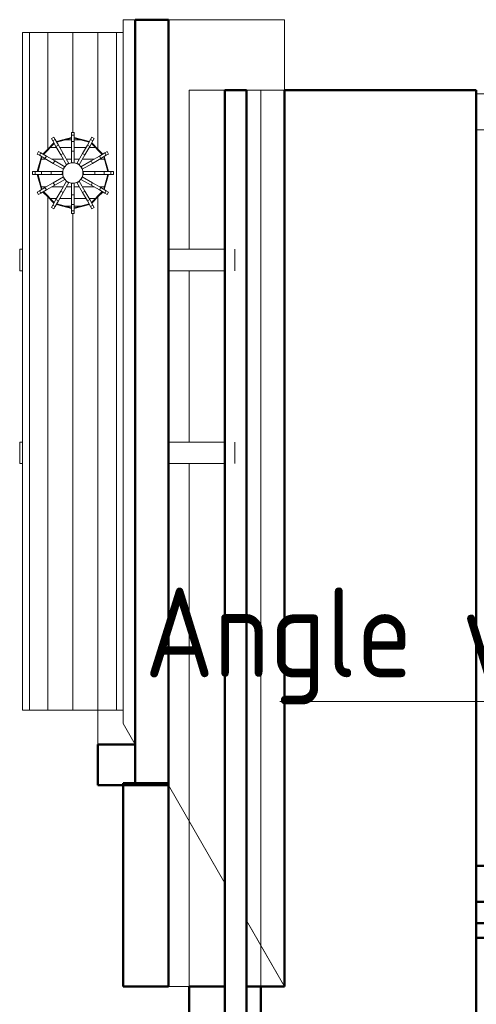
# Model space of a CAD drawing. Header units: millimetres. Extents: x 26623 to 48924, y 4737 to 39091.
# Tile 28 of 91: x 26787 to 27423, y 37715 to 39086. Entities that reach past the tile are written whole.
import ezdxf

# ---------------------------------------------------------------- set-up
doc = ezdxf.new("R2010")
doc.units = ezdxf.units.MM
for name, color, linetype, lineweight in [('A-PART-____-MCUT', 2, 'Continuous', 50), ('A-PART-____-OTLN', 2, 'Continuous', 20), ('A-ROOF-____-MCUT', 132, 'Continuous', 50), ('A-ROOF-____-OTLN', 132, 'Continuous', 20), ('A-WALL-____-MCUT', 113, 'Continuous', 50), ('A-WALL-____-OTLN', 113, 'Continuous', 20), ('P-PIPE-____-IDEN', 2, 'Continuous', 20), ('Q-SPCQ-____-OTLN', 91, 'Continuous', 20), ('Ограждение', 7, 'Continuous', 20)]:
    doc.layers.add(name, color=color, linetype=linetype, lineweight=lineweight)
doc.styles.add('GOST Common', font='GOST_Common.ttf', dxfattribs={"width": 0.9, "height": 125})

# ---------------------------------------------------------------- blocks, each defined once
blk = doc.blocks.new('Family - V line-612029-В_Этаж 03_Водопровод')
at = {"layer": 'A-ROOF-____-MCUT', "color": 9}
for p, q in [((-6905.4, 4373), (-6957.4, 4373)), ((-6957.4, 4373), (-6957.4, 4316.4)), ((-6905.4, 4316.4), (-6905.4, 4373)), ((-6957.4, 4316.4), (-6905.4, 4316.4))]:
    blk.add_line(p, q, dxfattribs=at)
at = {"layer": 'A-ROOF-____-OTLN', "color": 253}
for p, q in [((-6922.4, 4421.2), (-6957.4, 4421.2)), ((-6957.4, 4421.2), (-6957.4, 4373)), ((-6922.4, 4402.5), (-6905.4, 4373))]:
    blk.add_line(p, q, dxfattribs=at)
blk = doc.blocks.new('Family - RT - 006-612030-В_Этаж 03_Водопровод')
blk.add_blockref('Family - V line-612029-В_Этаж 03_Водопровод', (0, 0))
blk = doc.blocks.new('Family - V line-612032-В_Этаж 03_Водопровод')
at = {"layer": 'A-ROOF-____-MCUT', "color": 9}
for p, q in [((-2491.7, 5374.1), (-2537.9, 5374.1)), ((-2537.9, 5374.1), (-2537.9, 4308.1)), ((-2491.7, 4308.1), (-2491.7, 5374.1)), ((-2537.9, 4308.1), (-2491.7, 4308.1))]:
    blk.add_line(p, q, dxfattribs=at)
at = {"layer": 'A-ROOF-____-OTLN', "color": 253}
for p, q in [((-2555, 4394.2), (-2555, 5374.1)), ((-2555, 5374.1), (-2537.9, 5374.1))]:
    blk.add_line(p, q, dxfattribs=at)
blk = doc.blocks.new('Family - RT - 006-612033-В_Этаж 03_Водопровод')
blk.add_blockref('Family - V line-612032-В_Этаж 03_Водопровод', (0, 0))
blk = doc.blocks.new('Family - V line-612035-В_Этаж 03_Водопровод')
at = {"layer": 'A-ROOF-____-MCUT', "color": 9}
for p, q in [((-6869.9, 4319.3), (-6933.1, 4319.3)), ((-6933.1, 4319.3), (-6933.1, 4036.4)), ((-6869.9, 4036.4), (-6869.9, 4319.3)), ((-6933.1, 4036.4), (-6869.9, 4036.4))]:
    blk.add_line(p, q, dxfattribs=at)
blk = doc.blocks.new('Family - RT - 006-612036-В_Этаж 03_Водопровод')
blk.add_blockref('Family - V line-612035-В_Этаж 03_Водопровод', (0, 0))
blk = doc.blocks.new('Family - V line-612038-В_Этаж 03_Водопровод')
at = {"layer": 'A-ROOF-____-OTLN', "color": 253}
for p, q in [((-2491.7, 5374.1), (-2330.1, 5374.1)), ((-2491.7, 5374.1), (-2491.7, 5338)), ((-2491.7, 5374.1), (-2330.1, 5374.1)), ((-2487.3, 5374.1), (-2491.7, 5374.1)), ((-2330.1, 5374.1), (-2487.3, 5374.1)), ((-2330.1, 5278.1), (-2330.1, 5374.1)), ((-2491.7, 5330.4), (-2491.7, 5338)), ((-2491.7, 5330.4), (-2491.7, 4644.7)), ((-2413, 5275.9), (-2395, 5275.9)), ((-2413, 4565.9), (-2413, 5275.9)), ((-2395, 5275.9), (-2383, 5275.9)), ((-2383, 4805.8), (-2383, 5275.9)), ((-2330.1, 5089), (-2330.1, 5278.1)), ((-2330.1, 4124.1), (-2330.1, 5089)), ((-2383, 4805.8), (-2383, 4028.1)), ((-2491.7, 4644.7), (-2491.7, 4028.1)), ((-2413, 4028.1), (-2413, 4565.9)), ((-2413, 4171.7), (-2491.7, 4308.1)), ((-2491.7, 4308.1), (-2413, 4171.7)), ((-2330.1, 4028.1), (-2383, 4119.8)), ((-2383, 4119.8), (-2330.1, 4028.1)), ((-2330.1, 4124.1), (-2330.1, 4119.1)), ((-2330.1, 4028.1), (-2330.1, 4119.1)), ((-2449.4, 4028.1), (-2491.7, 4028.1)), ((-2449.4, 4028.1), (-2413, 4028.1)), ((-2333.8, 4028.1), (-2383, 4028.1)), ((-2330.1, 4028.1), (-2333.8, 4028.1))]:
    blk.add_line(p, q, dxfattribs=at)
blk = doc.blocks.new('Family - RT - 006-612039-В_Этаж 03_Водопровод')
blk.add_blockref('Family - V line-612038-В_Этаж 03_Водопровод', (0, 0))
blk = doc.blocks.new('Прямая форма - V line-612333-В_Этаж 03_Водопровод')
at = {"layer": 'Q-SPCQ-____-OTLN', "color": 253}
for p, q in [((331.8, 225.7), (301.8, 225.7)), ((600.3, 225.7), (570.3, 225.7)), ((301.8, 133.2), (301.8, 212)), ((331.8, 212), (331.8, 133.2)), ((570.3, 133.2), (570.3, 212)), ((600.3, 212), (600.3, 133.2)), ((0, 60.6), (0, 70)), ((0, 70), (0, -70)), ((0, 60.6), (0, 70)), ((0, 35), (0, 60.6)), ((0, 35), (0, 60.6)), ((0, 60.6), (943.4, 60.6)), ((197.6, 56.4), (193.7, 56.4)), ((193.7, 56.4), (193.7, 52.7)), ((193.7, 56.4), (197.6, 56.4)), ((193.7, 56.4), (197.6, 56.4)), ((197.6, 56.4), (193.7, 56.4)), ((193.7, 56.4), (193.7, 52.7)), ((197.6, 52.7), (197.6, 56.4)), ((197.6, 52.7), (197.6, 56.4)), ((169.2, 41.9), (162.4, 35)), ((162.4, 35), (169.2, 41.9)), ((165.8, 47.8), (169.2, 49.8)), ((169.2, 49.8), (165.8, 47.8)), ((165.8, 47.8), (167.6, 44.6)), ((171, 46.6), (167.6, 44.6)), ((167.6, 44.6), (171, 46.6)), ((167.6, 44.6), (172.1, 36.9)), ((171, 46.6), (169.2, 49.8)), ((175.5, 38.8), (171, 46.6)), ((193.7, 49.5), (172.6, 43.8)), ((172.6, 43.8), (193.7, 49.5)), ((173.1, 43), (193.7, 48.5)), ((193.7, 48.5), (173.1, 43)), ((193.7, 52.7), (197.6, 52.7)), ((197.6, 52.7), (193.7, 52.7)), ((193.7, 52.7), (193.7, 43.7)), ((193.7, 52.7), (197.6, 52.7)), ((197.6, 52.7), (193.7, 52.7)), ((193.7, 52.7), (193.7, 43.7)), ((197.6, 43.7), (193.7, 43.7)), ((193.7, 43.7), (193.7, 30.4)), ((197.6, 43.7), (193.7, 43.7)), ((193.7, 43.7), (193.7, 30.4)), ((193.7, 43.7), (197.6, 43.7)), ((193.7, 43.7), (197.6, 43.7)), ((197.6, 43.7), (197.6, 52.7)), ((197.6, 43.7), (197.6, 52.7)), ((218.7, 43.8), (197.6, 49.5)), ((197.6, 49.5), (218.7, 43.8)), ((197.6, 48.5), (218.2, 43)), ((218.2, 43), (197.6, 48.5)), ((197.6, 30.4), (197.6, 43.7)), ((197.6, 30.4), (197.6, 43.7)), ((220.3, 46.6), (215.8, 38.8)), ((219.2, 36.9), (223.7, 44.6)), ((222.2, 49.8), (220.3, 46.6)), ((223.7, 44.6), (220.3, 46.6)), ((220.3, 46.6), (223.7, 44.6)), ((229, 35), (222.1, 41.9)), ((222.1, 41.9), (229, 35)), ((225.6, 47.8), (222.2, 49.8)), ((222.2, 49.8), (225.6, 47.8)), ((223.7, 44.6), (225.6, 47.8)), ((0, 0), (0, 35)), ((162.4, 35), (0, 35)), ((0, 0), (0, 35)), ((147.8, 29.9), (145.9, 26.5)), ((145.9, 26.5), (147.8, 29.9)), ((151, 28), (147.8, 29.9)), ((149.1, 24.6), (151, 28)), ((151, 28), (149.1, 24.6)), ((158.8, 23.6), (151, 28)), ((162.4, 35), (153.8, 26.4)), ((153.8, 26.4), (162.4, 35)), ((154.7, 25.9), (169.7, 41)), ((169.7, 41), (154.7, 25.9)), ((172.1, 36.9), (175.5, 38.8)), ((175.5, 38.8), (172.1, 36.9)), ((172.1, 36.9), (178.8, 25.3)), ((182.2, 27.3), (175.5, 38.8)), ((197.6, 30.4), (193.7, 30.4)), ((193.7, 30.4), (193.7, 14.2)), ((193.7, 30.4), (197.6, 30.4)), ((197.6, 30.4), (193.7, 30.4)), ((193.7, 30.4), (193.7, 14.2)), ((193.7, 30.4), (197.6, 30.4)), ((197.6, 14.2), (197.6, 30.4)), ((197.6, 14.2), (197.6, 30.4)), ((215.8, 38.8), (209.2, 27.3)), ((212.6, 25.3), (219.2, 36.9)), ((215.8, 38.8), (219.2, 36.9)), ((219.2, 36.9), (215.8, 38.8)), ((221.6, 41), (236.7, 25.9)), ((236.7, 25.9), (221.6, 41)), ((237.5, 26.4), (229, 35)), ((229, 35), (943.4, 35)), ((229, 35), (237.5, 26.4)), ((240.3, 28), (232.6, 23.6)), ((243.5, 29.9), (240.3, 28)), ((240.3, 28), (242.3, 24.6)), ((242.3, 24.6), (240.3, 28)), ((243.5, 29.9), (245.5, 26.5)), ((245.5, 26.5), (243.5, 29.9)), ((943.4, 35.1), (943.4, -70)), ((943.4, 0), (943.4, 35)), ((943.4, 35), (943.4, 0)), ((145.9, 26.5), (149.1, 24.6)), ((151.8, 23), (146.2, 2)), ((146.2, 2), (151.8, 23)), ((147.2, 2), (152.7, 22.5)), ((152.7, 22.5), (147.2, 2)), ((149.1, 24.6), (156.8, 20.2)), ((158.8, 23.6), (156.8, 20.2)), ((156.8, 20.2), (158.8, 23.6)), ((156.8, 20.2), (168.4, 13.5)), ((170.3, 16.9), (158.8, 23.6)), ((168.4, 13.5), (170.3, 16.9)), ((170.3, 16.9), (168.4, 13.5)), ((184.4, 8.8), (170.3, 16.9)), ((178.8, 25.3), (182.2, 27.3)), ((182.2, 27.3), (178.8, 25.3)), ((178.8, 25.3), (186.9, 11.3)), ((190.3, 13.2), (182.2, 27.3)), ((188.3, 12.7), (195.7, 14.7)), ((193.7, 14), (197.6, 14)), ((193.7, 14), (197.6, 14)), ((195.7, 14.7), (203, 12.7)), ((209.2, 27.3), (201.1, 13.2)), ((204.5, 11.3), (212.6, 25.3)), ((221, 16.9), (207, 8.8)), ((209.2, 27.3), (212.6, 25.3)), ((212.6, 25.3), (209.2, 27.3)), ((232.6, 23.6), (221, 16.9)), ((223, 13.5), (221, 16.9)), ((221, 16.9), (223, 13.5)), ((223, 13.5), (234.5, 20.2)), ((232.6, 23.6), (234.5, 20.2)), ((234.5, 20.2), (232.6, 23.6)), ((234.5, 20.2), (242.3, 24.6)), ((238.6, 22.5), (244.2, 2)), ((244.2, 2), (238.6, 22.5)), ((245.2, 2), (239.5, 23)), ((239.5, 23), (245.2, 2)), ((242.3, 24.6), (245.5, 26.5)), ((0, -35), (0, 0)), ((139.3, 0), (0, 0)), ((139.3, 2), (139.3, -2)), ((143, 2), (139.3, 2)), ((139.3, -2), (139.3, 2)), ((143, -2), (143, 2)), ((143, 2), (143, -2)), ((152, 2), (143, 2)), ((152, -2), (152, 2)), ((152, 2), (152, -2)), ((165.3, 2), (152, 2)), ((165.3, 2), (165.3, -2)), ((181.5, 2), (165.3, 2)), ((165.3, -2), (165.3, 2)), ((168.4, 13.5), (182.4, 5.4)), ((181, 0), (183, 7.3)), ((183, -7.3), (181, 0)), ((181.7, -2), (181.7, 2)), ((182.6, 5.3), (184.5, 8.7)), ((183, 7.3), (188.3, 12.7)), ((187, 11.1), (190.4, 13.1)), ((201, 13.1), (204.4, 11.1)), ((203, 12.7), (208.4, 7.3)), ((206.8, 8.7), (208.8, 5.3)), ((208.4, 7.3), (210.4, 0)), ((210.4, 0), (208.4, -7.3)), ((208.9, 5.4), (223, 13.5)), ((209.7, 2), (209.7, -2)), ((226.1, 2), (209.8, 2)), ((239.4, 2), (226.1, 2)), ((226.1, 2), (226.1, -2)), ((226.1, -2), (226.1, 2)), ((239.4, -2), (239.4, 2)), ((248.4, 2), (239.4, 2)), ((239.4, 2), (239.4, -2)), ((252.1, 2), (248.4, 2)), ((248.4, 2), (248.4, -2)), ((248.4, -2), (248.4, 2)), ((252.1, 2), (252.1, -2)), ((252.1, -2), (252.1, 2)), ((943.4, 0), (252.1, 0)), ((943.4, -35), (943.4, 0)), ((943.4, 0), (943.4, -35)), ((0, -35), (0, 0)), ((139.3, -2), (143, -2)), ((143, -2), (152, -2)), ((151.8, -23), (146.2, -2)), ((146.2, -2), (151.8, -23)), ((152.7, -22.5), (147.2, -2)), ((147.2, -2), (152.7, -22.5)), ((152, -2), (165.3, -2)), ((168.4, -13.5), (156.8, -20.2)), ((165.3, -2), (181.5, -2)), ((182.4, -5.4), (168.4, -13.5)), ((168.4, -13.5), (170.3, -16.9)), ((170.3, -16.9), (168.4, -13.5)), ((170.3, -16.9), (184.4, -8.8)), ((186.9, -11.3), (178.8, -25.3)), ((182.2, -27.3), (190.3, -13.2)), ((184.5, -8.7), (182.6, -5.3)), ((188.3, -12.7), (183, -7.3)), ((190.4, -13.1), (187, -11.1)), ((195.7, -14.7), (188.3, -12.7)), ((203, -12.7), (195.7, -14.7)), ((204.4, -11.1), (201, -13.1)), ((201.1, -13.2), (209.2, -27.3)), ((208.4, -7.3), (203, -12.7)), ((212.6, -25.3), (204.5, -11.3)), ((208.8, -5.3), (206.8, -8.7)), ((207, -8.8), (221, -16.9)), ((223, -13.5), (208.9, -5.4)), ((209.8, -2), (226.1, -2)), ((221, -16.9), (223, -13.5)), ((223, -13.5), (221, -16.9)), ((234.5, -20.2), (223, -13.5)), ((226.1, -2), (239.4, -2)), ((244.2, -2), (238.6, -22.5)), ((238.6, -22.5), (244.2, -2)), ((239.4, -2), (248.4, -2)), ((245.2, -2), (239.5, -23)), ((239.5, -23), (245.2, -2)), ((248.4, -2), (252.1, -2)), ((149.1, -24.6), (145.9, -26.5)), ((147.8, -29.9), (145.9, -26.5)), ((145.9, -26.5), (147.8, -29.9)), ((156.8, -20.2), (149.1, -24.6)), ((149.1, -24.6), (151, -28)), ((151, -28), (149.1, -24.6)), ((151, -28), (158.8, -23.6)), ((162.4, -35), (153.8, -26.4)), ((153.8, -26.4), (162.4, -35)), ((169.7, -41), (154.7, -25.9)), ((154.7, -25.9), (169.7, -41)), ((158.8, -23.6), (156.8, -20.2)), ((156.8, -20.2), (158.8, -23.6)), ((158.8, -23.6), (170.3, -16.9)), ((178.8, -25.3), (172.1, -36.9)), ((175.5, -38.8), (182.2, -27.3)), ((178.8, -25.3), (182.2, -27.3)), ((182.2, -27.3), (178.8, -25.3)), ((197.6, -14), (193.7, -14)), ((193.7, -14.2), (193.7, -30.4)), ((197.6, -30.4), (197.6, -14.2)), ((212.6, -25.3), (209.2, -27.3)), ((209.2, -27.3), (212.6, -25.3)), ((209.2, -27.3), (215.8, -38.8)), ((219.2, -36.9), (212.6, -25.3)), ((221, -16.9), (232.6, -23.6)), ((236.7, -25.9), (221.6, -41)), ((221.6, -41), (236.7, -25.9)), ((237.5, -26.4), (229, -35)), ((229, -35), (237.5, -26.4)), ((234.5, -20.2), (232.6, -23.6)), ((232.6, -23.6), (234.5, -20.2)), ((232.6, -23.6), (240.3, -28)), ((242.3, -24.6), (234.5, -20.2)), ((242.3, -24.6), (240.3, -28)), ((240.3, -28), (242.3, -24.6)), ((245.5, -26.5), (242.3, -24.6)), ((243.5, -29.9), (245.5, -26.5)), ((245.5, -26.5), (243.5, -29.9)), ((0, -60.6), (0, -35)), ((0, -60.6), (0, -35)), ((0, -35), (162.4, -35)), ((147.8, -29.9), (151, -28)), ((169.2, -41.9), (162.4, -35)), ((162.4, -35), (169.2, -41.9)), ((172.1, -36.9), (167.6, -44.6)), ((171, -46.6), (175.5, -38.8)), ((175.5, -38.8), (172.1, -36.9)), ((172.1, -36.9), (175.5, -38.8)), ((193.7, -30.4), (197.6, -30.4)), ((197.6, -30.4), (193.7, -30.4)), ((193.7, -30.4), (193.7, -43.7)), ((197.6, -43.7), (197.6, -30.4)), ((215.8, -38.8), (219.2, -36.9)), ((219.2, -36.9), (215.8, -38.8)), ((215.8, -38.8), (220.3, -46.6)), ((223.7, -44.6), (219.2, -36.9)), ((229, -35), (222.1, -41.9)), ((222.1, -41.9), (229, -35)), ((943.4, -35), (229, -35)), ((240.3, -28), (243.5, -29.9)), ((943.4, -60.6), (943.4, -35)), ((943.4, -35), (943.4, -60.6)), ((167.6, -44.6), (165.8, -47.8)), ((169.2, -49.8), (165.8, -47.8)), ((165.8, -47.8), (169.2, -49.8)), ((167.6, -44.6), (171, -46.6)), ((171, -46.6), (167.6, -44.6)), ((169.2, -49.8), (171, -46.6)), ((193.7, -49.5), (172.6, -43.8)), ((172.6, -43.8), (193.7, -49.5)), ((193.7, -48.5), (173.1, -43)), ((173.1, -43), (193.7, -48.5)), ((193.7, -43.7), (197.6, -43.7)), ((197.6, -43.7), (193.7, -43.7)), ((193.7, -43.7), (193.7, -52.7)), ((197.6, -52.7), (193.7, -52.7)), ((193.7, -52.7), (193.7, -56.4)), ((193.7, -52.7), (197.6, -52.7)), ((218.2, -43), (197.6, -48.5)), ((197.6, -48.5), (218.2, -43)), ((197.6, -52.7), (197.6, -43.7)), ((218.7, -43.8), (197.6, -49.5)), ((197.6, -49.5), (218.7, -43.8)), ((197.6, -56.4), (197.6, -52.7)), ((223.7, -44.6), (220.3, -46.6)), ((220.3, -46.6), (223.7, -44.6)), ((220.3, -46.6), (222.2, -49.8)), ((222.2, -49.8), (225.6, -47.8)), ((225.6, -47.8), (222.2, -49.8)), ((225.6, -47.8), (223.7, -44.6)), ((0, -70), (0, -60.6)), ((943.4, -60.6), (0, -60.6)), ((0, -70), (0, -60.6)), ((197.6, -56.4), (193.7, -56.4)), ((193.7, -56.4), (197.6, -56.4)), ((943.4, -70), (943.4, -60.6)), ((943.4, -60.6), (943.4, -70)), ((943.4, -70), (0, -70)), ((301.8, -70), (301.8, -74)), ((301.8, -74), (331.8, -74)), ((331.8, -74), (331.8, -70)), ((570.3, -70), (570.3, -74)), ((570.3, -74), (600.3, -74)), ((600.3, -74), (600.3, -70))]:
    blk.add_line(p, q, dxfattribs=at)
blk = doc.blocks.new('Прямая форма - FU - 047-612334-В_Этаж 03_Водопровод')
blk.add_blockref('Прямая форма - V line-612333-В_Этаж 03_Водопровод', (0, 0))
blk = doc.blocks.new('Прямая форма - Masonry Block - Structural-612727-В_Этаж 03_Водопровод')
at = {"layer": 'A-WALL-____-MCUT', "color": 9}
for p, q in [((2341.5, 400), (0, 400)), ((0, 400), (0, 132.9)), ((0, 132.9), (1247.8, 132.9)), ((1247.8, 132.9), (1247.8, 100)), ((1247.8, 100), (4120, 100))]:
    blk.add_line(p, q, dxfattribs=at)
at = {"layer": 'A-WALL-____-OTLN', "color": 253}
for p, q in [((0, 132.9), (0, 100)), ((1247.8, 132.9), (1190.8, 100)), ((1190.8, 100), (0, 100)), ((1190.8, 100), (1247.8, 100))]:
    blk.add_line(p, q, dxfattribs=at)
blk = doc.blocks.new('Прямая форма - Gypsum Plasterboard - Waterproof-612728-В_Этаж 03_Водопровод')
at = {"layer": 'A-WALL-____-MCUT', "color": 9}
for p, q in [((1247.8, 50), (1247.8, 0)), ((4120, 50), (1247.8, 50)), ((1247.8, 0), (4120, 0))]:
    blk.add_line(p, q, dxfattribs=at)
at = {"layer": 'A-WALL-____-OTLN', "color": 253}
for p, q in [((0, 50), (0, 0)), ((1104.2, 50), (1017.6, 0)), ((221.4, 0), (0, 0)), ((489.9, 0), (251.4, 0)), ((1017.6, 0), (519.9, 0)), ((1017.6, 0), (1247.8, 0))]:
    blk.add_line(p, q, dxfattribs=at)
blk = doc.blocks.new('Прямая форма - Concrete - Structural-612729-В_Этаж 03_Водопровод')
at = {"layer": 'A-WALL-____-MCUT', "color": 9}
for p, q in [((1247.8, 100), (1247.8, 80)), ((4120, 100), (1247.8, 100)), ((1247.8, 80), (4120, 80))]:
    blk.add_line(p, q, dxfattribs=at)
at = {"layer": 'A-WALL-____-OTLN', "color": 253}
for p, q in [((0, 100), (1190.8, 100)), ((0, 100), (0, 80)), ((1190.8, 100), (1156.1, 80)), ((1247.8, 100), (1190.8, 100))]:
    blk.add_line(p, q, dxfattribs=at)
blk = doc.blocks.new('Прямая форма - Insulation - Thermal Break-612730-В_Этаж 03_Водопровод')
at = {"layer": 'A-WALL-____-MCUT', "color": 9}
for p, q in [((4120, 80), (0, 80)), ((0, 80), (0, 50)), ((0, 50), (4120, 50))]:
    blk.add_line(p, q, dxfattribs=at)
blk = doc.blocks.new('Прямая форма - SW - 004-612731-В_Этаж 03_Водопровод')
for name in ['Прямая форма - Masonry Block - Structural-612727-В_Этаж 03_Водопровод', 'Прямая форма - Concrete - Structural-612729-В_Этаж 03_Водопровод', 'Прямая форма - Insulation - Thermal Break-612730-В_Этаж 03_Водопровод', 'Прямая форма - Gypsum Plasterboard - Waterproof-612728-В_Этаж 03_Водопровод']:
    blk.add_blockref(name, (0, 0))
blk = doc.blocks.new('Family - Masonry Block - Structural-612733-В_Этаж 03_Водопровод')
at = {"layer": 'A-PART-____-MCUT', "color": 9}
for p, q in [((2341.5, 400), (0, 400)), ((0, 400), (0, 132.9)), ((0, 132.9), (1247.8, 132.9)), ((1247.8, 132.9), (1247.8, 100)), ((1247.8, 100), (4120, 100))]:
    blk.add_line(p, q, dxfattribs=at)
at = {"layer": 'A-PART-____-OTLN', "color": 253}
for p, q in [((0, 132.9), (0, 100)), ((1247.8, 132.9), (1190.8, 100)), ((1190.8, 100), (0, 100)), ((1190.8, 100), (1247.8, 100))]:
    blk.add_line(p, q, dxfattribs=at)
blk = doc.blocks.new('Family - Gypsum Plasterboard - Waterproof-612737-В_Этаж 03_Водопровод')
at = {"layer": 'A-PART-____-MCUT', "color": 9}
for p, q in [((1247.8, 50), (1247.8, 0)), ((4120, 50), (1247.8, 50)), ((1247.8, 0), (4120, 0))]:
    blk.add_line(p, q, dxfattribs=at)
at = {"layer": 'A-PART-____-OTLN', "color": 253}
for p, q in [((0, 50), (0, 0)), ((1104.2, 50), (1017.6, 0)), ((221.4, 0), (0, 0)), ((489.9, 0), (251.4, 0)), ((1017.6, 0), (519.9, 0)), ((1017.6, 0), (1247.8, 0))]:
    blk.add_line(p, q, dxfattribs=at)
blk = doc.blocks.new('Family - Concrete - Structural-612739-В_Этаж 03_Водопровод')
at = {"layer": 'A-PART-____-MCUT', "color": 9}
for p, q in [((1247.8, 100), (1247.8, 80)), ((4120, 100), (1247.8, 100)), ((1247.8, 80), (4120, 80))]:
    blk.add_line(p, q, dxfattribs=at)
at = {"layer": 'A-PART-____-OTLN', "color": 253}
for p, q in [((0, 100), (1190.8, 100)), ((0, 100), (0, 80)), ((1190.8, 100), (1156.1, 80)), ((1247.8, 100), (1190.8, 100))]:
    blk.add_line(p, q, dxfattribs=at)
blk = doc.blocks.new('Family - Insulation - Thermal Break-612741-В_Этаж 03_Водопровод')
at = {"layer": 'A-PART-____-MCUT', "color": 9}
for p, q in [((4120, 80), (0, 80)), ((0, 80), (0, 50)), ((0, 50), (4120, 50))]:
    blk.add_line(p, q, dxfattribs=at)
blk = doc.blocks.new('Прямая форма - V line-612915-В_Этаж 03_Водопровод')
at = {"layer": 'Ограждение', "color": 253}
for p, q in [((3986.9, 55), (4036.4, 55)), ((3986.9, 55), (3986.9, 5)), ((3986.9, 5), (4036.4, 5))]:
    blk.add_line(p, q, dxfattribs=at)
blk = doc.blocks.new('Прямая форма - Steel - Stainless-612916-В_Этаж 03_Водопровод')
blk.add_blockref('Прямая форма - V line-612915-В_Этаж 03_Водопровод', (0, 0))
blk = doc.blocks.new('Прямая форма - RAILING - 004-612917-В_Этаж 03_Водопровод')
blk.add_blockref('Прямая форма - Steel - Stainless-612916-В_Этаж 03_Водопровод', (0, 0))
blk = doc.blocks.new('Family - V line-612956-В_Этаж 03_Водопровод')
at = {"layer": 'A-PART-____-OTLN', "color": 253}
for p, q in [((3986.9, 55), (4036.4, 55)), ((3986.9, 55), (3986.9, 5)), ((3986.9, 5), (4036.4, 5))]:
    blk.add_line(p, q, dxfattribs=at)
blk = doc.blocks.new('Family - Steel - Stainless-612957-В_Этаж 03_Водопровод')
blk.add_blockref('Family - V line-612956-В_Этаж 03_Водопровод', (0, 0))
blk = doc.blocks.new('Прямая форма - V line-613204-В_Этаж 03_Водопровод')
at = {"layer": 'Q-SPCQ-____-OTLN', "color": 253}
for p, q in [((-26.2, -81.5), (-28.1, -82.7)), ((-28.1, -82.7), (-26.2, -81.5)), ((-19.1, -85.9), (-19.1, -78.1)), ((19.1, -85.9), (19.1, -78.1)), ((28.1, -82.7), (26.2, -81.5)), ((26.2, -81.5), (28.1, -82.7)), ((-40.2, -94.8), (-41.5, -96.7)), ((-41.5, -96.7), (-40.2, -94.8)), ((-35.4, -100.3), (-35.4, -90)), ((-19.1, -109.6), (-19.1, -93.7)), ((19.1, -109.6), (19.1, -93.7)), ((35.4, -100.3), (35.4, -90)), ((41.5, -96.7), (40.2, -94.8)), ((40.2, -94.8), (41.5, -96.7)), ((-46.2, -121), (-46.2, -108.7)), ((-35.4, -121), (-35.4, -104.8)), ((35.4, -121), (35.4, -104.8)), ((46.2, -121), (46.2, -108.7)), ((-19.1, -121), (-19.1, -114.1)), ((19.1, -121), (19.1, -114.1)), ((-46.2, -137.1), (-46.2, -124.9)), ((-35.4, -140.5), (-35.4, -124.9)), ((-19.1, -131.7), (-19.1, -124.9)), ((-19.1, -152.2), (-19.1, -136.2)), ((19.1, -131.7), (19.1, -124.9)), ((19.1, -152.2), (19.1, -136.2)), ((35.4, -140.5), (35.4, -124.9)), ((46.2, -137.1), (46.2, -124.9)), ((-41.5, -149.1), (-40.2, -151)), ((-40.2, -151), (-41.5, -149.1)), ((-35.4, -155.9), (-35.4, -145.6)), ((35.4, -155.9), (35.4, -145.6)), ((40.2, -151), (41.5, -149.1)), ((41.5, -149.1), (40.2, -151)), ((-28.1, -163.1), (-26.2, -164.4)), ((-26.2, -164.4), (-28.1, -163.1)), ((-19.1, -167.8), (-19.1, -160)), ((19.1, -167.8), (19.1, -160)), ((26.2, -164.4), (28.1, -163.1)), ((28.1, -163.1), (26.2, -164.4))]:
    blk.add_line(p, q, dxfattribs=at)
blk = doc.blocks.new('Прямая форма - FU - 047-613205-В_Этаж 03_Водопровод')
blk.add_blockref('Прямая форма - V line-613204-В_Этаж 03_Водопровод', (0, 0))
blk = doc.blocks.new('Прямая форма - V line-613287-В_Этаж 03_Водопровод')
at = {"layer": 'Q-SPCQ-____-OTLN', "color": 253}
for p, q in [((331.8, 225.7), (301.8, 225.7)), ((600.3, 225.7), (570.3, 225.7)), ((301.8, 133.2), (301.8, 212)), ((331.8, 212), (331.8, 133.2)), ((570.3, 133.2), (570.3, 212)), ((600.3, 212), (600.3, 133.2)), ((0, 60.6), (0, 70)), ((0, 60.6), (0, 70)), ((0, 70), (0, -70)), ((0, 35), (0, 60.6)), ((0, 60.6), (943.4, 60.6)), ((0, 35), (0, 60.6)), ((197.6, 56.4), (193.7, 56.4)), ((193.7, 56.4), (193.7, 52.7)), ((193.7, 56.4), (197.6, 56.4)), ((193.7, 56.4), (197.6, 56.4)), ((197.6, 56.4), (193.7, 56.4)), ((193.7, 56.4), (193.7, 52.7)), ((197.6, 52.7), (197.6, 56.4)), ((197.6, 52.7), (197.6, 56.4)), ((162.4, 35), (169.2, 41.9)), ((169.2, 41.9), (162.4, 35)), ((165.8, 47.8), (169.2, 49.8)), ((169.2, 49.8), (165.8, 47.8)), ((165.8, 47.8), (167.6, 44.6)), ((171, 46.6), (167.6, 44.6)), ((167.6, 44.6), (171, 46.6)), ((167.6, 44.6), (172.1, 36.9)), ((171, 46.6), (169.2, 49.8)), ((175.5, 38.8), (171, 46.6)), ((172.6, 43.8), (193.7, 49.5)), ((193.7, 49.5), (172.6, 43.8)), ((173.1, 43), (193.7, 48.5)), ((193.7, 48.5), (173.1, 43)), ((193.7, 52.7), (197.6, 52.7)), ((197.6, 52.7), (193.7, 52.7)), ((193.7, 52.7), (193.7, 43.7)), ((197.6, 52.7), (193.7, 52.7)), ((193.7, 52.7), (193.7, 43.7)), ((193.7, 52.7), (197.6, 52.7)), ((193.7, 43.7), (197.6, 43.7)), ((197.6, 43.7), (193.7, 43.7)), ((193.7, 43.7), (193.7, 30.4)), ((193.7, 43.7), (197.6, 43.7)), ((197.6, 43.7), (193.7, 43.7)), ((193.7, 43.7), (193.7, 30.4)), ((197.6, 43.7), (197.6, 52.7)), ((197.6, 43.7), (197.6, 52.7)), ((197.6, 49.5), (218.7, 43.8)), ((218.7, 43.8), (197.6, 49.5)), ((197.6, 48.5), (218.2, 43)), ((218.2, 43), (197.6, 48.5)), ((197.6, 30.4), (197.6, 43.7)), ((197.6, 30.4), (197.6, 43.7)), ((220.3, 46.6), (215.8, 38.8)), ((219.2, 36.9), (223.7, 44.6)), ((222.2, 49.8), (220.3, 46.6)), ((223.7, 44.6), (220.3, 46.6)), ((220.3, 46.6), (223.7, 44.6)), ((222.1, 41.9), (229, 35)), ((229, 35), (222.1, 41.9)), ((222.2, 49.8), (225.6, 47.8)), ((225.6, 47.8), (222.2, 49.8)), ((223.7, 44.6), (225.6, 47.8)), ((162.4, 35), (0, 35)), ((0, 0), (0, 35)), ((0, 0), (0, 35)), ((147.8, 29.9), (145.9, 26.5)), ((145.9, 26.5), (147.8, 29.9)), ((151, 28), (147.8, 29.9)), ((149.1, 24.6), (151, 28)), ((151, 28), (149.1, 24.6)), ((158.8, 23.6), (151, 28)), ((153.8, 26.4), (162.4, 35)), ((162.4, 35), (153.8, 26.4)), ((154.7, 25.9), (169.7, 41)), ((169.7, 41), (154.7, 25.9)), ((175.5, 38.8), (172.1, 36.9)), ((172.1, 36.9), (175.5, 38.8)), ((172.1, 36.9), (178.8, 25.3)), ((182.2, 27.3), (175.5, 38.8)), ((197.6, 30.4), (193.7, 30.4)), ((193.7, 30.4), (193.7, 14.2)), ((193.7, 30.4), (197.6, 30.4)), ((197.6, 30.4), (193.7, 30.4)), ((193.7, 30.4), (193.7, 14.2)), ((193.7, 30.4), (197.6, 30.4)), ((197.6, 14.2), (197.6, 30.4)), ((197.6, 14.2), (197.6, 30.4)), ((215.8, 38.8), (209.2, 27.3)), ((212.6, 25.3), (219.2, 36.9)), ((219.2, 36.9), (215.8, 38.8)), ((215.8, 38.8), (219.2, 36.9)), ((221.6, 41), (236.7, 25.9)), ((236.7, 25.9), (221.6, 41)), ((229, 35), (237.5, 26.4)), ((237.5, 26.4), (229, 35)), ((229, 35), (943.4, 35)), ((240.3, 28), (232.6, 23.6)), ((243.5, 29.9), (240.3, 28)), ((242.3, 24.6), (240.3, 28)), ((240.3, 28), (242.3, 24.6)), ((245.5, 26.5), (243.5, 29.9)), ((243.5, 29.9), (245.5, 26.5)), ((943.4, 35.1), (943.4, -70)), ((943.4, 0), (943.4, 35)), ((943.4, 35), (943.4, 0)), ((145.9, 26.5), (149.1, 24.6)), ((146.2, 2), (151.8, 23)), ((151.8, 23), (146.2, 2)), ((147.2, 2), (152.7, 22.5)), ((152.7, 22.5), (147.2, 2)), ((149.1, 24.6), (156.8, 20.2)), ((156.8, 20.2), (158.8, 23.6)), ((158.8, 23.6), (156.8, 20.2)), ((156.8, 20.2), (168.4, 13.5)), ((170.3, 16.9), (158.8, 23.6)), ((170.3, 16.9), (168.4, 13.5)), ((168.4, 13.5), (170.3, 16.9)), ((184.4, 8.8), (170.3, 16.9)), ((178.8, 25.3), (182.2, 27.3)), ((182.2, 27.3), (178.8, 25.3)), ((178.8, 25.3), (186.9, 11.3)), ((190.3, 13.2), (182.2, 27.3)), ((188.3, 12.7), (195.7, 14.7)), ((193.7, 14), (197.6, 14)), ((193.7, 14), (197.6, 14)), ((195.7, 14.7), (203, 12.7)), ((209.2, 27.3), (201.1, 13.2)), ((204.5, 11.3), (212.6, 25.3)), ((221, 16.9), (207, 8.8)), ((209.2, 27.3), (212.6, 25.3)), ((212.6, 25.3), (209.2, 27.3)), ((232.6, 23.6), (221, 16.9)), ((221, 16.9), (223, 13.5)), ((223, 13.5), (221, 16.9)), ((223, 13.5), (234.5, 20.2)), ((232.6, 23.6), (234.5, 20.2)), ((234.5, 20.2), (232.6, 23.6)), ((234.5, 20.2), (242.3, 24.6)), ((238.6, 22.5), (244.2, 2)), ((244.2, 2), (238.6, 22.5)), ((239.5, 23), (245.2, 2)), ((245.2, 2), (239.5, 23)), ((242.3, 24.6), (245.5, 26.5)), ((139.3, 0), (0, 0)), ((0, -35), (0, 0)), ((139.3, -2), (139.3, 2)), ((139.3, 2), (139.3, -2)), ((143, 2), (139.3, 2)), ((143, 2), (143, -2)), ((152, 2), (143, 2)), ((143, -2), (143, 2)), ((152, 2), (152, -2)), ((165.3, 2), (152, 2)), ((152, -2), (152, 2)), ((165.3, 2), (165.3, -2)), ((181.5, 2), (165.3, 2)), ((165.3, -2), (165.3, 2)), ((168.4, 13.5), (182.4, 5.4)), ((181, 0), (183, 7.3)), ((183, -7.3), (181, 0)), ((181.7, -2), (181.7, 2)), ((182.6, 5.3), (184.5, 8.7)), ((183, 7.3), (188.3, 12.7)), ((187, 11.1), (190.4, 13.1)), ((201, 13.1), (204.4, 11.1)), ((203, 12.7), (208.4, 7.3)), ((206.8, 8.7), (208.8, 5.3)), ((208.4, 7.3), (210.4, 0)), ((210.4, 0), (208.4, -7.3)), ((208.9, 5.4), (223, 13.5)), ((209.7, 2), (209.7, -2)), ((226.1, 2), (209.8, 2)), ((239.4, 2), (226.1, 2)), ((226.1, 2), (226.1, -2)), ((226.1, -2), (226.1, 2)), ((239.4, -2), (239.4, 2)), ((248.4, 2), (239.4, 2)), ((239.4, 2), (239.4, -2)), ((252.1, 2), (248.4, 2)), ((248.4, 2), (248.4, -2)), ((248.4, -2), (248.4, 2)), ((252.1, -2), (252.1, 2)), ((252.1, 2), (252.1, -2)), ((943.4, 0), (252.1, 0)), ((943.4, -35), (943.4, 0)), ((943.4, 0), (943.4, -35)), ((0, -35), (0, 0)), ((139.3, -2), (143, -2)), ((143, -2), (152, -2)), ((151.8, -23), (146.2, -2)), ((146.2, -2), (151.8, -23)), ((152.7, -22.5), (147.2, -2)), ((147.2, -2), (152.7, -22.5)), ((152, -2), (165.3, -2)), ((168.4, -13.5), (156.8, -20.2)), ((165.3, -2), (181.5, -2)), ((182.4, -5.4), (168.4, -13.5)), ((170.3, -16.9), (168.4, -13.5)), ((168.4, -13.5), (170.3, -16.9)), ((170.3, -16.9), (184.4, -8.8)), ((186.9, -11.3), (178.8, -25.3)), ((182.2, -27.3), (190.3, -13.2)), ((184.5, -8.7), (182.6, -5.3)), ((188.3, -12.7), (183, -7.3)), ((190.4, -13.1), (187, -11.1)), ((195.7, -14.7), (188.3, -12.7)), ((203, -12.7), (195.7, -14.7)), ((204.4, -11.1), (201, -13.1)), ((201.1, -13.2), (209.2, -27.3)), ((208.4, -7.3), (203, -12.7)), ((212.6, -25.3), (204.5, -11.3)), ((208.8, -5.3), (206.8, -8.7)), ((207, -8.8), (221, -16.9)), ((223, -13.5), (208.9, -5.4)), ((209.8, -2), (226.1, -2)), ((223, -13.5), (221, -16.9)), ((221, -16.9), (223, -13.5)), ((234.5, -20.2), (223, -13.5)), ((226.1, -2), (239.4, -2)), ((244.2, -2), (238.6, -22.5)), ((238.6, -22.5), (244.2, -2)), ((239.4, -2), (248.4, -2)), ((245.2, -2), (239.5, -23)), ((239.5, -23), (245.2, -2)), ((248.4, -2), (252.1, -2)), ((149.1, -24.6), (145.9, -26.5)), ((147.8, -29.9), (145.9, -26.5)), ((145.9, -26.5), (147.8, -29.9)), ((156.8, -20.2), (149.1, -24.6)), ((149.1, -24.6), (151, -28)), ((151, -28), (149.1, -24.6)), ((151, -28), (158.8, -23.6)), ((162.4, -35), (153.8, -26.4)), ((153.8, -26.4), (162.4, -35)), ((169.7, -41), (154.7, -25.9)), ((154.7, -25.9), (169.7, -41)), ((156.8, -20.2), (158.8, -23.6)), ((158.8, -23.6), (156.8, -20.2)), ((158.8, -23.6), (170.3, -16.9)), ((178.8, -25.3), (172.1, -36.9)), ((175.5, -38.8), (182.2, -27.3)), ((182.2, -27.3), (178.8, -25.3)), ((178.8, -25.3), (182.2, -27.3)), ((197.6, -14), (193.7, -14)), ((193.7, -14.2), (193.7, -30.4)), ((197.6, -30.4), (197.6, -14.2)), ((209.2, -27.3), (212.6, -25.3)), ((212.6, -25.3), (209.2, -27.3)), ((209.2, -27.3), (215.8, -38.8)), ((219.2, -36.9), (212.6, -25.3)), ((221, -16.9), (232.6, -23.6)), ((236.7, -25.9), (221.6, -41)), ((221.6, -41), (236.7, -25.9)), ((237.5, -26.4), (229, -35)), ((229, -35), (237.5, -26.4)), ((232.6, -23.6), (234.5, -20.2)), ((234.5, -20.2), (232.6, -23.6)), ((232.6, -23.6), (240.3, -28)), ((242.3, -24.6), (234.5, -20.2)), ((242.3, -24.6), (240.3, -28)), ((240.3, -28), (242.3, -24.6)), ((245.5, -26.5), (242.3, -24.6)), ((245.5, -26.5), (243.5, -29.9)), ((243.5, -29.9), (245.5, -26.5)), ((0, -60.6), (0, -35)), ((0, -35), (162.4, -35)), ((0, -60.6), (0, -35)), ((147.8, -29.9), (151, -28)), ((169.2, -41.9), (162.4, -35)), ((162.4, -35), (169.2, -41.9)), ((172.1, -36.9), (167.6, -44.6)), ((171, -46.6), (175.5, -38.8)), ((172.1, -36.9), (175.5, -38.8)), ((175.5, -38.8), (172.1, -36.9)), ((197.6, -30.4), (193.7, -30.4)), ((193.7, -30.4), (193.7, -43.7)), ((193.7, -30.4), (197.6, -30.4)), ((197.6, -43.7), (197.6, -30.4)), ((215.8, -38.8), (219.2, -36.9)), ((219.2, -36.9), (215.8, -38.8)), ((215.8, -38.8), (220.3, -46.6)), ((223.7, -44.6), (219.2, -36.9)), ((229, -35), (222.1, -41.9)), ((222.1, -41.9), (229, -35)), ((943.4, -35), (229, -35)), ((240.3, -28), (243.5, -29.9)), ((943.4, -60.6), (943.4, -35)), ((943.4, -35), (943.4, -60.6)), ((167.6, -44.6), (165.8, -47.8)), ((165.8, -47.8), (169.2, -49.8)), ((169.2, -49.8), (165.8, -47.8)), ((167.6, -44.6), (171, -46.6)), ((171, -46.6), (167.6, -44.6)), ((169.2, -49.8), (171, -46.6)), ((193.7, -49.5), (172.6, -43.8)), ((172.6, -43.8), (193.7, -49.5)), ((193.7, -48.5), (173.1, -43)), ((173.1, -43), (193.7, -48.5)), ((197.6, -43.7), (193.7, -43.7)), ((193.7, -43.7), (193.7, -52.7)), ((193.7, -43.7), (197.6, -43.7)), ((193.7, -52.7), (197.6, -52.7)), ((197.6, -52.7), (193.7, -52.7)), ((193.7, -52.7), (193.7, -56.4)), ((218.2, -43), (197.6, -48.5)), ((197.6, -48.5), (218.2, -43)), ((197.6, -52.7), (197.6, -43.7)), ((218.7, -43.8), (197.6, -49.5)), ((197.6, -49.5), (218.7, -43.8)), ((197.6, -56.4), (197.6, -52.7)), ((223.7, -44.6), (220.3, -46.6)), ((220.3, -46.6), (223.7, -44.6)), ((220.3, -46.6), (222.2, -49.8)), ((222.2, -49.8), (225.6, -47.8)), ((225.6, -47.8), (222.2, -49.8)), ((225.6, -47.8), (223.7, -44.6)), ((943.4, -60.6), (0, -60.6)), ((0, -70), (0, -60.6)), ((0, -70), (0, -60.6)), ((193.7, -56.4), (197.6, -56.4)), ((197.6, -56.4), (193.7, -56.4)), ((943.4, -70), (943.4, -60.6)), ((943.4, -60.6), (943.4, -70)), ((943.4, -70), (0, -70)), ((301.8, -70), (301.8, -74)), ((301.8, -74), (331.8, -74)), ((331.8, -74), (331.8, -70)), ((570.3, -70), (570.3, -74)), ((570.3, -74), (600.3, -74)), ((600.3, -74), (600.3, -70))]:
    blk.add_line(p, q, dxfattribs=at)
blk = doc.blocks.new('Прямая форма - FU - 047-613288-В_Этаж 03_Водопровод')
blk.add_blockref('Прямая форма - V line-613287-В_Этаж 03_Водопровод', (0, 0))
blk = doc.blocks.new('Прямая форма - Gypsum Plasterboard - Waterproof-613612-В_Этаж 03_Водопровод')
at = {"layer": 'A-WALL-____-MCUT', "color": 9}
for p, q in [((4080, 50), (2035.1, 50)), ((4080, 0), (4080, 50)), ((2035.1, 0), (4080, 0))]:
    blk.add_line(p, q, dxfattribs=at)
blk = doc.blocks.new('Прямая форма - Insulation - Thermal Break-613613-В_Этаж 03_Водопровод')
at = {"layer": 'A-WALL-____-MCUT', "color": 9}
for p, q in [((4080, 80), (2035.1, 80)), ((4080, 50), (4080, 80)), ((2035.1, 50), (4080, 50))]:
    blk.add_line(p, q, dxfattribs=at)
blk = doc.blocks.new('Прямая форма - Masonry Block - Structural-613614-В_Этаж 03_Водопровод')
at = {"layer": 'A-WALL-____-MCUT', "color": 9}
for p, q in [((4080, 100), (4080, 400)), ((2035.1, 100), (4080, 100))]:
    blk.add_line(p, q, dxfattribs=at)
blk = doc.blocks.new('Прямая форма - Concrete - Structural-613615-В_Этаж 03_Водопровод')
at = {"layer": 'A-WALL-____-MCUT', "color": 9}
for p, q in [((4080, 100), (2035.1, 100)), ((4080, 80), (4080, 100)), ((2035.1, 80), (4080, 80))]:
    blk.add_line(p, q, dxfattribs=at)
blk = doc.blocks.new('Прямая форма - SW - 004-613616-В_Этаж 03_Водопровод')
for name in ['Прямая форма - Masonry Block - Structural-613614-В_Этаж 03_Водопровод', 'Прямая форма - Concrete - Structural-613615-В_Этаж 03_Водопровод', 'Прямая форма - Insulation - Thermal Break-613613-В_Этаж 03_Водопровод', 'Прямая форма - Gypsum Plasterboard - Waterproof-613612-В_Этаж 03_Водопровод']:
    blk.add_blockref(name, (0, 0))
blk = doc.blocks.new('Family - Gypsum Plasterboard - Waterproof-613618-В_Этаж 03_Водопровод')
at = {"layer": 'A-PART-____-MCUT', "color": 9}
for p, q in [((4080, 50), (2035.1, 50)), ((4080, 0), (4080, 50)), ((2035.1, 0), (4080, 0))]:
    blk.add_line(p, q, dxfattribs=at)
blk = doc.blocks.new('Family - Insulation - Thermal Break-613620-В_Этаж 03_Водопровод')
at = {"layer": 'A-PART-____-MCUT', "color": 9}
for p, q in [((4080, 80), (2035.1, 80)), ((4080, 50), (4080, 80)), ((2035.1, 50), (4080, 50))]:
    blk.add_line(p, q, dxfattribs=at)
blk = doc.blocks.new('Family - Masonry Block - Structural-613622-В_Этаж 03_Водопровод')
at = {"layer": 'A-PART-____-MCUT', "color": 9}
for p, q in [((4080, 100), (4080, 400)), ((2035.1, 100), (4080, 100))]:
    blk.add_line(p, q, dxfattribs=at)
blk = doc.blocks.new('Family - Concrete - Structural-613626-В_Этаж 03_Водопровод')
at = {"layer": 'A-PART-____-MCUT', "color": 9}
for p, q in [((4080, 100), (2035.1, 100)), ((4080, 80), (4080, 100)), ((2035.1, 80), (4080, 80))]:
    blk.add_line(p, q, dxfattribs=at)
blk = doc.blocks.new('V line_ifc_RVT-1-В_Этаж 03_Водопровод')
at = {"layer": 'A-PART-____-OTLN', "color": 253, "lineweight": 20}
for name, p, rotation in [('Family - Gypsum Plasterboard - Waterproof-612737-В_Этаж 03_Водопровод', (27023.2, 38987.6), 270), ('Family - Insulation - Thermal Break-612741-В_Этаж 03_Водопровод', (27023.2, 38987.6), 270), ('Family - Concrete - Structural-612739-В_Этаж 03_Водопровод', (27023.2, 38987.6), 270), ('Family - Masonry Block - Structural-612733-В_Этаж 03_Водопровод', (27023.2, 38987.6), 270), ('Family - Steel - Stainless-612957-В_Этаж 03_Водопровод', (31459.7, 38987.6), 180), ('Family - Gypsum Plasterboard - Waterproof-613618-В_Этаж 03_Водопровод', (31503.2, 37907.6), 180), ('Family - Insulation - Thermal Break-613620-В_Этаж 03_Водопровод', (31503.2, 37907.6), 180), ('Family - Concrete - Structural-613626-В_Этаж 03_Водопровод', (31503.2, 37907.6), 180), ('Family - Masonry Block - Structural-613622-В_Этаж 03_Водопровод', (31503.2, 37907.6), 180)]:
    blk.add_blockref(name, p, dxfattribs=dict(at, rotation=rotation))
at = {"layer": 'A-ROOF-____-OTLN', "color": 253, "lineweight": 20}
for name, p in [('Family - RT - 006-612033-В_Этаж 03_Водопровод', (29486.2, 33711.7)), ('Family - RT - 006-612039-В_Этаж 03_Водопровод', (29486.2, 33711.7)), ('Family - RT - 006-612030-В_Этаж 03_Водопровод', (33853.7, 33703.4)), ('Family - RT - 006-612036-В_Этаж 03_Водопровод', (33864.4, 33703.4))]:
    blk.add_blockref(name, p, dxfattribs=at)
at = {"layer": 'A-WALL-____-OTLN', "color": 253, "lineweight": 20}
for name, p, rotation in [('Прямая форма - SW - 004-612731-В_Этаж 03_Водопровод', (27023.2, 38987.6), 270), ('Прямая форма - SW - 004-613616-В_Этаж 03_Водопровод', (31503.2, 37907.6), 180)]:
    blk.add_blockref(name, p, dxfattribs=dict(at, rotation=rotation))
at = {"layer": 'Q-SPCQ-____-OTLN', "color": 253, "lineweight": 20}
for name, p, rotation in [('Прямая форма - FU - 047-612334-В_Этаж 03_Водопровод', (26861.3, 39068), 269.9991624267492), ('Прямая форма - FU - 047-613288-В_Этаж 03_Водопровод', (26861.3, 39068), 269.9991624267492), ('Прямая форма - FU - 047-613205-В_Этаж 03_Водопровод', (26984.2, 38872.3), 270)]:
    blk.add_blockref(name, p, dxfattribs=dict(at, rotation=rotation))
at = {"layer": 'Ограждение', "color": 253, "lineweight": 20, "rotation": 180}
blk.add_blockref('Прямая форма - RAILING - 004-612917-В_Этаж 03_Водопровод', (31459.7, 38987.6), dxfattribs=at)
blk = doc.blocks.new('ADSK_M_Арматура трубопроводов - ADSK_Наименование_Диаметр условный_15-1637255-В_Этаж 03_Водопровод')
at = {"layer": 'P-PIPE-____-IDEN'}
blk.add_line((-7.5, 0), (7.5, 0), dxfattribs=at)

msp = doc.modelspace()

# ---------------------------------------------------------------- block references
at = {"lineweight": 9}
msp.add_blockref('V line_ifc_RVT-1-В_Этаж 03_Водопровод', (0, 0), dxfattribs=at)
at = {"layer": 'P-PIPE-____-IDEN', "xscale": 49.99999999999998, "yscale": 49.99999999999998, "zscale": 49.99999999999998}
msp.add_blockref('ADSK_M_Арматура трубопроводов - ADSK_Наименование_Диаметр условный_15-1637255-В_Этаж 03_Водопровод', (27524.7, 38136.3), dxfattribs=at)

# ---------------------------------------------------------------- texts
at = {"layer": 'P-PIPE-____-IDEN', "lineweight": 9, "insert": (26961.4, 38295.2), "char_height": 125, "width": 1352.848, "attachment_point": 1, "style": 'GOST Common'}
msp.add_mtext('Angle valve 1/2"', dxfattribs=at)

doc.saveas('drawing.dxf')
